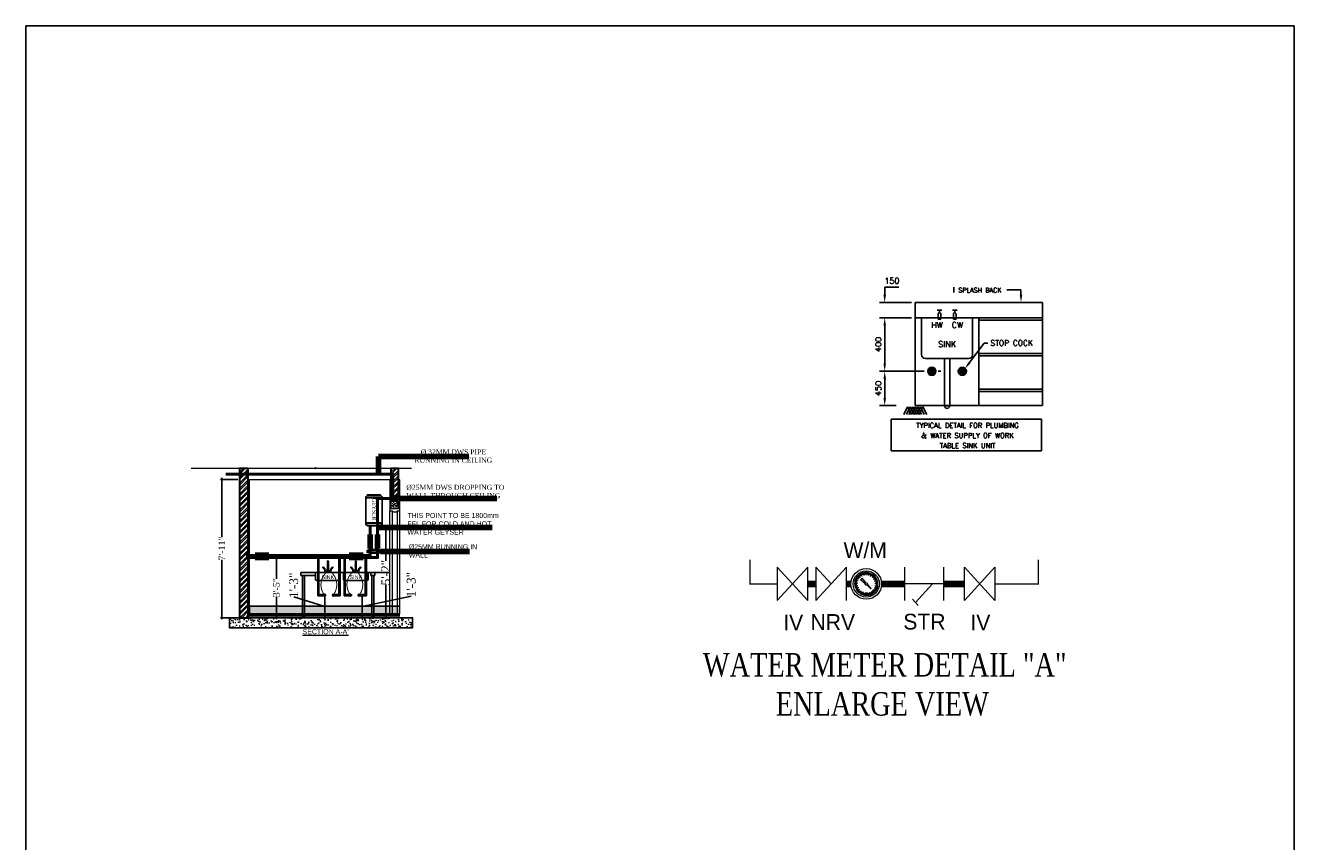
# Model space of a CAD drawing. Header units: inches. Extents: x 113025 to 158499, y 12149 to 30915.
# Tile 6 of 167: x 121665 to 122549, y 20665 to 21223. Entities that reach past the tile are written whole.
import ezdxf
from ezdxf.enums import TextEntityAlignment as Align

# ---------------------------------------------------------------- set-up
doc = ezdxf.new("R2010")
doc.units = ezdxf.units.IN
doc.header["$MEASUREMENT"] = 0
doc.header["$PDMODE"] = 34
doc.linetypes.add('AP0200000$0$AP0500G00$0$1', pattern=[0])
for name, color, linetype, lineweight in [('00-ABM  COMMON TEXT', 7, 'Continuous', 0), ('00-ABM  CWS', 200, 'AP0200000$0$AP0500G00$0$1', 0), ('00-ABM-PHE-WS TEXT', 7, 'Continuous', 18), ('Ceiling', 6, 'Continuous', 20), ('Flooring', 4, 'Continuous', 15), ('FP-SPRINKLER_PENDANT', 222, 'Continuous', 25), ('I-WALL-____-MCUT', 10, 'Continuous', 25), ('PL. FICTURE', 4, 'Continuous', 25), ('PP-Domestic  Cold Water Supply', 5, 'Continuous', 25), ('PP-DWS', 5, 'Continuous', 25), ('PP-HWS', 1, 'Continuous', 25), ('PP-TEXT', 7, 'Continuous', 40), ('PP-Waste Pipe', 3, 'Continuous', 25), ('YA_Door', 6, 'Continuous', 13), ('YA_Elevation Dark', 5, 'Continuous', 25), ('YA_Elevation Light', 8, 'Continuous', 9), ('YA_Hatch', 250, 'Continuous', 13), ('YA_RCC Hatch', 8, 'Continuous', 13), ('YA_Tiling', 151, 'Continuous', 13), ('YA_Wall', 1, 'Continuous', 30)]:
    doc.layers.add(name, color=color, linetype=linetype, lineweight=lineweight)
for name, color, linetype in [('01', 7, 'Continuous'), ('45', 7, 'Continuous'), ('AREA-CROSS', 7, 'Continuous'), ('YA_Rcc', 3, 'Continuous')]:
    doc.layers.add(name, color=color, linetype=linetype)
doc.styles.add('Arial', font='GOTHIC.TTF')
doc.styles.add('ASA-DIM 3.0MM', font='GOTHIC.TTF', dxfattribs={"height": 3})
doc.styles.add('DIM_FONT', font='times.ttf', dxfattribs={"width": 0.8})
doc.styles.add('ROMANC', font='romanc', dxfattribs={"height": 5})
doc.styles.add('SIMPLEX', font='SIMPLEX.SHX', dxfattribs={"height": 2.3})
doc.styles.get("Standard").update_dxf_attribs({"font": 'arial.ttf', "height": 6})
doc.styles.add('TIMES NEW ROMAN', font='times.ttf')
doc.dimstyles.new('PP-DIM', dxfattribs={"dimtxt": 4, "dimasz": 1, "dimexe": 1, "dimexo": 1, "dimgap": 0.09, "dimtad": 0, "dimdec": 0, "dimzin": 0, "dimdsep": 46, "dimlunit": 4, "dimtxsty": 'TIMES NEW ROMAN', "dimblk": 'ARCHTICK', "dimcen": 0.09, "dimdle": 1, "dimclrd": 256, "dimclre": 256, "dimclrt": 256, "dimadec": 0, "dimazin": 0, "dimtfac": 1, "dimtdec": 4, "dimtofl": 0, "dimtmove": 1, "dimatfit": 3, "dimfxl": 1, "dimtolj": 1, "dimtzin": 0, "dimlwd": -1, "dimlwe": -1, "dimarcsym": 0})

# ---------------------------------------------------------------- blocks, each defined once
blk = doc.blocks.new('Door Frame')
at = {"layer": 'YA_Door', "linetype": 'ByBlock', "lineweight": -2}
for p, q in [((150323, 15025), (150323, 14975)), ((150523, 15025), (150323, 15025)), ((150323, 14975), (150377, 14975)), ((150323, 12925), (150323, 14975)), ((150377, 14975), (150377, 14955)), ((150468, 14955), (150468, 14975)), ((150468, 14975), (150523, 14975)), ((150523, 14974), (150473, 14974)), ((150473, 14974), (150473, 12925)), ((150523, 14975), (150523, 15025)), ((150523, 12925), (150523, 14974)), ((150377, 14955), (150468, 14955)), ((150377, 12925), (150377, 14955)), ((150468, 14955), (150468, 12925)), ((150473, 12925), (150523, 12925))]:
    blk.add_line(p, q, dxfattribs=at)
blk = doc.blocks.new('zw$92EC')
at = {"layer": 'YA_Hatch'}
h = blk.add_hatch(dxfattribs=at)
h.set_pattern_fill('ANSI32', color=256, scale=8, angle=180)
h.set_pattern_definition([(225, (-90993.99, -12844.59), (53.881537, -53.881537), []), (225, (-91029.91, -12844.59), (53.881537, -53.881537), [])])
h.paths.add_polyline_path([(1825, 2978), (1675, 2978), (1675, 2330), (1825, 2330)])
at = {"layer": 'YA_RCC Hatch', "transparency": 33554636}
h = blk.add_hatch(dxfattribs=at)
h.set_pattern_fill('AR-CONC', color=256, scale=0.5, angle=180)
h.set_pattern_definition([(230, (-90993.99, -12844.59), (-91.092334, 7.96954), [9.525, -104.775]), (175, (-90993.99, -12844.59), (17.62171, -95.52842), [7.62, -83.82029]), (280.45144, (-91001.58, -12843.93), (-73.47062, -87.55888), [8.095, -89.04512]), (226.1842, (-90993.99, -12869.99), (-135.53952, 21.02116), [14.2875, -157.1625]), (276.63556, (-91005.29, -12868.24), (-118.70207, -123.71306), [12.14251, -133.5678]), (171.18415, (-90993.99, -12869.99), (-118.70207, -123.71306), [11.42998, -125.72987]), (201, (-91006.69, -12863.64), (-75.807196, 51.1326), [9.525, -104.775]), (146, (-91006.69, -12863.64), (-30.90101, -92.09398), [7.62, -83.82]), (251.45144, (-91013.01, -12859.38), (-106.70821, -40.961384), [8.095, -89.04497]), (217.5, (-90993.99, -12844.592), (-1.544302, -42.27752), [0, -82.804, 0, -85.09, 0, -84.1375]), (187.5, (-90993.99, -12844.592), (-33.409831, -50.090287), [0, -48.514, 0, -80.899, 0, -32.0675]), (147.5, (-90965.67, -12844.592), (-67.795298, 2.864372), [0, -31.75, 0, -99.06, 0, -131.445]), (137.5, (-90952.97, -12844.59), (-74.06459, -12.713246), [0, -41.275, 0, -65.786, 0, -93.345])])
h.paths.add_polyline_path([(1675, 2180), (1825, 2180), (1825, 2330), (1675, 2330)])
at = {"layer": 'YA_Rcc', "ltscale": 0.2}
blk.add_lwpolyline([(1675, 2180), (1825, 2180), (1825, 2330), (1675, 2330)], close=True, dxfattribs=at)
at = {"layer": 'YA_Tiling'}
for points in [[(1662, 2750), (1650, 2750), (1650, 2180), (1662, 2180)], [(1850, 2750), (1838, 2750), (1838, 2180), (1850, 2180)]]:
    blk.add_lwpolyline(points, close=True, dxfattribs=at)
at = {"layer": 'YA_Wall', "ltscale": 0.2}
blk.add_lwpolyline([(1825, 2978), (1675, 2978), (1675, 2330), (1825, 2330)], close=True, dxfattribs=at)
at = {"layer": 'YA_Elevation Light'}
blk.add_blockref('Door Frame', (-148673, -12845), dxfattribs=at)
blk = doc.blocks.new('PP-GY-C')
at = {"layer": 'PL. FICTURE', "color": 0}
for p, q in [((-161, 257, 0), (166, 257, 0)), ((-161, -244, 0), (166, -244, 0)), ((-161, -253, 0), (166, -253, 0))]:
    blk.add_line(p, q, dxfattribs=at)
blk.add_lwpolyline([(-118, -304), (123, -304, 0.375011), (166, -253), (166, 257, 0.365938), (131, 300), (-127, 300, 0.365938), (-161, 257), (-161, -253, 0.375011)], format="xyb", close=True, dxfattribs=at)
blk.add_lwpolyline([(-127, 300), (-127, 317), (131, 317), (131, 300)], close=True, dxfattribs=at)
at = {"layer": 'PL. FICTURE', "color": 0, "elevation": 0}
for points in [[(-88, -304), (-88, -336), (-62, -336), (-62, -304)], [(62, -304), (62, -336), (88, -336), (88, -304)]]:
    blk.add_lwpolyline(points, close=True, dxfattribs=at)
at = {"layer": 'PL. FICTURE', "color": 0, "insert": (46, -191, 0), "char_height": 74.54, "width": 2916.83, "attachment_point": 3, "rotation": 270}
blk.add_mtext('{\\fTimes New Roman|b0|i0|c0|p18;GEYSER}', dxfattribs=at)
blk = doc.blocks.new('A$C56267174')
for p, q in [((295, 302), (295, 308)), ((326, 274), (297, 295)), ((334, 222), (329, 269)), ((332, 285), (342, 239)), ((381, 247), (382, 265)), ((382, 265), (384, 265)), ((384, 265), (408, 265)), ((387, 426), (387, 357)), ((387, 344), (387, 270)), ((387, 270), (405, 270)), ((405, 357), (405, 426)), ((405, 270), (405, 344)), ((410, 265), (408, 265)), ((410, 247), (410, 265)), ((459, 285), (449, 239)), ((457, 222), (463, 269)), ((465, 274), (494, 295)), ((496, 302), (496, 308)), ((350, 222), (334, 222)), ((347, 234), (350, 234)), ((350, 234), (350, 240)), ((350, 234), (350, 222)), ((350, 216), (350, 222)), ((351, 241), (372, 242)), ((372, 213), (351, 215)), ((372, 242), (374, 243)), ((372, 214), (372, 242)), ((372, 242), (372, 242)), ((374, 213), (372, 214)), ((372, 214), (372, 213)), ((374, 213), (374, 243)), ((374, 243), (376, 243)), ((378, 200), (379, 207)), ((413, 200), (412, 207)), ((417, 243), (415, 243)), ((417, 213), (417, 243)), ((419, 242), (417, 243)), ((417, 213), (419, 214)), ((419, 214), (419, 242)), ((441, 241), (419, 242)), ((419, 242), (419, 242)), ((419, 213), (441, 215)), ((419, 214), (419, 213)), ((441, 234), (441, 240)), ((441, 234), (441, 222)), ((444, 234), (441, 234)), ((441, 216), (441, 222)), ((441, 222), (457, 222))]:
    blk.add_line(p, q)
for centre, radius, start, end in [((297, 308), 2, 90, 180), ((305, 302), 10, 180, 223.0734), ((281, 241), 70.4, 45.3741, 76.7548), ((319, 268), 10, 5.886, 43.0734), ((318, 283), 15, 8.8252, 34.3104), ((390, 351), 5.86, 140.4177, 217.9852), ((391, 264), 8.01, 127.6786, 170.3939), ((387, 356), 1.64, 102.6674, 218.0261), ((386, 346), 1.29, 114.8047, 245.1953), ((396, 321), 35.1, 73.5696, 106.4975), ((396, 314), 35.3, 73.5535, 106.4465), ((387, 346), 1.7, 215.7695, 256.5959), ((396, 426), 9, 0.1224, 179.8776), ((396, 324), 34.9, 75.0637, 104.9363), ((404, 356), 1.71, 325.8407, 73.6277), ((404, 346), 1.7, 283.4243, 324.2103), ((400, 264), 8.01, 9.6061, 52.3214), ((401, 351), 5.71, 319.9002, 40.0998), ((405, 346), 1.29, 294.8047, 65.1953), ((474, 283), 15, 145.6896, 171.1748), ((511, 241), 70.4, 103.2452, 134.6259), ((472, 268), 10, 136.9266, 174.114), ((494, 308), 2, 0, 90), ((486, 302), 10, 316.9266, 0), ((347, 239), 5, 185.886, 270), ((351, 240), 1, 94.3321, 180), ((351, 216), 1, 180, 265.6679), ((374, 208), 5, 357.14, 90), ((376, 248), 5, 270, 357.14), ((366, 228), 20.6, 319.9184, 39.0717), ((425, 228), 20.6, 140.9283, 220.0816), ((415, 248), 5, 182.86, 270), ((417, 208), 5, 90, 182.86), ((440, 240), 1, 0, 85.6679), ((440, 216), 1, 274.3321, 0), ((444, 239), 5, 270, 354.114)]:
    blk.add_arc(centre, radius, start, end)
for start_param, end_param in [(6.229942, 9.478021), (3.592619, 5.832158)]:
    blk.add_ellipse((396, 345), major_axis=(10, 0), ratio=0.172573, start_param=start_param, end_param=end_param)
blk = doc.blocks.new('ANGEL VALVE')
at = {"color": 254}
blk.add_circle((889488, -82298), 11.7, dxfattribs=at)
for centre, radius, start, end in [((889488, -82298), 23.4, 138.1949, 161.8051), ((889467, -82291), 1.47, 161.8051, 249.5127), ((889467, -82305), 1.47, 110.4873, 198.1949), ((889488, -82298), 23.4, 198.1949, 221.8051), ((889464, -82298), 5.86, 290.4873, 69.5127), ((889471, -82284), 1.47, 50.4873, 138.1949), ((889471, -82313), 1.47, 221.8051, 309.5127), ((889476, -82278), 5.86, 230.4873, 9.5127), ((889476, -82319), 5.86, 350.4873, 129.5127), ((889483, -82277), 1.47, 101.8051, 189.5127), ((889483, -82320), 1.47, 170.4873, 258.1949), ((889488, -82298), 23.4, 78.1949, 101.8051), ((889488, -82298), 23.4, 258.1949, 281.8051), ((889492, -82277), 1.47, 350.4873, 78.1949), ((889492, -82320), 1.47, 281.8051, 9.5127), ((889499, -82278), 5.86, 170.4873, 309.5127), ((889499, -82319), 5.86, 50.4873, 189.5127), ((889504, -82284), 1.47, 41.8051, 129.5127), ((889504, -82313), 1.47, 230.4873, 318.1949), ((889488, -82298), 23.4, 18.1949, 41.8051), ((889511, -82298), 5.86, 110.4873, 249.5127), ((889488, -82298), 23.4, 318.1949, 341.8051), ((889509, -82291), 1.47, 290.4873, 18.1949), ((889509, -82305), 1.47, 341.8051, 69.5127)]:
    blk.add_arc(centre, radius, start, end, dxfattribs=at)
blk = doc.blocks.new('_ArchTick')
at = {"color": 0, "linetype": 'ByBlock', "const_width": 0.15}
blk.add_lwpolyline([(-0.5, -0.5), (0.5, 0.5)], dxfattribs=at)
blk = doc.blocks.new('*D601')
at = {"ltscale": 12, "transparency": 16777216}
for p, q in [((121893.87, 20833.51), (121893.87, 20833.51)), ((121894.87, 20834.51), (121894.87, 20817.09)), ((121928.49, 20832.76), (121894.87, 20825.8)), ((121928.49, 20832.94), (121928.49, 20832.76)), ((121889.73, 20818.09), (121895.87, 20818.09))]:
    blk.add_line(p, q, dxfattribs=at)
at = {"layer": 'Defpoints', "color": 0, "transparency": 16777216}
for p in [(121894.87, 20833.51), (121888.73, 20818.09), (121894.87, 20818.09)]:
    blk.add_point(p, dxfattribs=at)
at = {"transparency": 16777216}
for p, rotation in [((121894.87, 20833.51), 90), ((121894.87, 20818.09), 270)]:
    blk.add_blockref('_ArchTick', p, dxfattribs=dict(at, rotation=rotation))
at = {"lineweight": 40, "transparency": 16777216, "insert": (121928.49, 20840.72), "char_height": 4, "attachment_point": 5, "rotation": 90, "style": 'TIMES NEW ROMAN'}
blk.add_mtext('\\A1;\\H1.5x;1\'-3"', dxfattribs=at)
blk = doc.blocks.new('*D602')
at = {"ltscale": 12, "transparency": 16777216}
for p, q in [((121848.09, 20832.48), (121848.09, 20832.3)), ((121848.09, 20832.3), (121869.27, 20825.8)), ((121868.27, 20833.51), (121868.27, 20833.51)), ((121869.27, 20834.51), (121869.27, 20817.09)), ((121868.27, 20818.09), (121868.27, 20818.09))]:
    blk.add_line(p, q, dxfattribs=at)
at = {"layer": 'Defpoints', "color": 0, "transparency": 16777216}
for p in [(121869.27, 20833.51), (121869.27, 20818.09), (121869.27, 20818.09)]:
    blk.add_point(p, dxfattribs=at)
at = {"transparency": 16777216}
for p, rotation in [((121869.27, 20833.51), 90), ((121869.27, 20818.09), 270)]:
    blk.add_blockref('_ArchTick', p, dxfattribs=dict(at, rotation=rotation))
at = {"lineweight": 40, "transparency": 16777216, "insert": (121848.09, 20840.27), "char_height": 4, "attachment_point": 5, "rotation": 90, "style": 'TIMES NEW ROMAN'}
blk.add_mtext('\\A1;\\H1.5x;1\'-3"', dxfattribs=at)
blk = doc.blocks.new('*D603')
at = {"ltscale": 12, "transparency": 16777216}
for p, q in [((121838.04, 20859.23), (121835.18, 20859.23)), ((121836.18, 20860.23), (121836.18, 20844.78)), ((121836.18, 20817.09), (121836.18, 20832.54)), ((121838.04, 20818.09), (121835.18, 20818.09))]:
    blk.add_line(p, q, dxfattribs=at)
at = {"layer": 'Defpoints', "color": 0, "transparency": 16777216}
for p in [(121839.04, 20859.23), (121836.18, 20818.09), (121839.04, 20818.09)]:
    blk.add_point(p, dxfattribs=at)
at = {"transparency": 16777216}
for p, rotation in [((121836.18, 20859.23), 90), ((121836.18, 20818.09), 270)]:
    blk.add_blockref('_ArchTick', p, dxfattribs=dict(at, rotation=rotation))
at = {"lineweight": 40, "transparency": 16777216, "insert": (121836.18, 20838.66), "char_height": 3, "attachment_point": 5, "rotation": 90, "style": 'TIMES NEW ROMAN'}
blk.add_mtext('\\A1;\\H1.5x;3\'-5"', dxfattribs=at)
blk = doc.blocks.new('*D604')
at = {"ltscale": 12, "transparency": 16777216}
for p, q in [((121911.02, 20880.8), (121911.02, 20857.04)), ((121906.48, 20879.8), (121912.02, 20879.8)), ((121911.02, 20817.09), (121911.02, 20840.85)), ((121906.48, 20818.09), (121912.02, 20818.09))]:
    blk.add_line(p, q, dxfattribs=at)
at = {"layer": 'Defpoints', "color": 0, "transparency": 16777216}
for p in [(121905.48, 20879.8), (121905.48, 20818.09), (121911.02, 20818.09)]:
    blk.add_point(p, dxfattribs=at)
at = {"transparency": 16777216}
for p, rotation in [((121911.02, 20879.8), 90), ((121911.02, 20818.09), 270)]:
    blk.add_blockref('_ArchTick', p, dxfattribs=dict(at, rotation=rotation))
at = {"lineweight": 40, "transparency": 16777216, "insert": (121911.02, 20848.94), "char_height": 4, "attachment_point": 5, "rotation": 90, "style": 'TIMES NEW ROMAN'}
blk.add_mtext('\\A1;\\H1.5x;5\'-2"', dxfattribs=at)
blk = doc.blocks.new('*D605')
at = {"ltscale": 12, "transparency": 16777216}
for p, q in [((121809.92, 20912.78), (121797.86, 20912.78)), ((121798.86, 20913.78), (121798.86, 20873.23)), ((121798.86, 20817.09), (121798.86, 20857.65)), ((121809.92, 20818.09), (121797.86, 20818.09))]:
    blk.add_line(p, q, dxfattribs=at)
at = {"layer": 'Defpoints', "color": 0, "transparency": 16777216}
for p in [(121810.92, 20912.78), (121798.86, 20818.09), (121810.92, 20818.09)]:
    blk.add_point(p, dxfattribs=at)
at = {"transparency": 16777216}
for p, rotation in [((121798.86, 20912.78), 90), ((121798.86, 20818.09), 270)]:
    blk.add_blockref('_ArchTick', p, dxfattribs=dict(at, rotation=rotation))
at = {"lineweight": 40, "transparency": 16777216, "insert": (121798.86, 20865.44), "char_height": 3, "attachment_point": 5, "rotation": 90, "style": 'TIMES NEW ROMAN'}
blk.add_mtext('\\A1;\\H1.5x;7\'-11"', dxfattribs=at)
blk = doc.blocks.new('zw$F51A')
at = {"layer": '00-ABM  CWS', "color": 20, "lineweight": -3, "insert": (-1356.3, -635.6), "char_height": 125, "attachment_point": 1, "style": 'DIM_FONT'}
blk.add_mtext_dynamic_manual_height_columns('\\pi297.92;WATER METER DETAIL "A" \\P\\pi686.6;ENLARGE VIEW', width=2480.259, gutter_width=750, heights=[0], dxfattribs=at)
blk = doc.blocks.new('m')
at = {"layer": '00-ABM  CWS', "color": 7}
for p, q in [((130021.52, 21522.77), (130026.12, 21517.77)), ((130021.52, 21517.77), (130026.12, 21522.77)), ((130027.36, 21522.77), (130029.65, 21520.27)), ((130027.36, 21517.77), (130031.95, 21522.77)), ((130054.31, 21522.77), (130049.71, 21517.77)), ((130054.31, 21517.77), (130049.71, 21522.77)), ((130046.61, 21520.27), (130040.71, 21520.27)), ((130042.35, 21517.49), (130044.91, 21520.27)), ((130042.78, 21517.03), (130041.9, 21517.96))]:
    blk.add_line(p, q, dxfattribs=at)
at = {"layer": '00-ABM  CWS', "color": 7, "lineweight": 0}
for p, q in [((130033.84, 21521.19), (130033.56, 21521.42)), ((130033.9, 21521.26), (130033.63, 21521.5)), ((130034.05, 21521.22), (130033.71, 21521.58)), ((130034.03, 21521.38), (130033.8, 21521.66)), ((130034.1, 21521.44), (130033.89, 21521.73)), ((130034.17, 21521.49), (130033.98, 21521.79)), ((130034.32, 21521.41), (130034.08, 21521.85)), ((130034.33, 21521.57), (130034.18, 21521.9)), ((130034.41, 21521.61), (130034.28, 21521.95)), ((130034.5, 21521.64), (130034.39, 21521.98)), ((130034.62, 21521.53), (130034.5, 21522.01)), ((130034.67, 21521.69), (130034.61, 21522.04)), ((130034.76, 21521.7), (130034.72, 21522.06)), ((130034.85, 21521.71), (130034.83, 21522.07)), ((130034.94, 21521.57), (130034.94, 21522.07)), ((130034.94, 21521.57), (130034.94, 21522.07)), ((130035.03, 21521.71), (130035.06, 21522.07)), ((130035.12, 21521.7), (130035.17, 21522.06)), ((130035.21, 21521.69), (130035.28, 21522.04)), ((130035.27, 21521.53), (130035.39, 21522.01)), ((130035.39, 21521.64), (130035.5, 21521.98)), ((130035.47, 21521.61), (130035.6, 21521.95)), ((130035.55, 21521.57), (130035.71, 21521.9)), ((130035.57, 21521.41), (130035.81, 21521.85)), ((130035.71, 21521.49), (130035.91, 21521.79)), ((130035.79, 21521.44), (130036, 21521.73)), ((130035.83, 21521.22), (130036.17, 21521.58)), ((130035.86, 21521.38), (130036.09, 21521.66)), ((130035.99, 21521.26), (130036.25, 21521.5)), ((130036.05, 21521.19), (130036.33, 21521.42)), ((130033.51, 21520.27), (130033.14, 21520.27)), ((130033.65, 21520.35), (130033.15, 21520.39)), ((130033.51, 21520.18), (130033.15, 21520.16)), ((130033.52, 21520.45), (130033.16, 21520.5)), ((130033.52, 21520.09), (130033.16, 21520.05)), ((130033.53, 21520.54), (130033.18, 21520.61)), ((130033.67, 21520.03), (130033.18, 21519.94)), ((130033.55, 21520.63), (130033.2, 21520.72)), ((130033.55, 21519.92), (130033.2, 21519.83)), ((130033.71, 21520.67), (130033.23, 21520.83)), ((130033.58, 21519.83), (130033.23, 21519.72)), ((130033.61, 21520.8), (130033.27, 21520.94)), ((130033.61, 21519.74), (130033.27, 21519.61)), ((130033.64, 21520.89), (130033.32, 21521.04)), ((130033.77, 21519.72), (130033.32, 21519.51)), ((130033.68, 21520.97), (130033.37, 21521.14)), ((130033.68, 21519.58), (130033.37, 21519.41)), ((130033.85, 21520.97), (130033.42, 21521.24)), ((130033.73, 21519.5), (130033.42, 21519.31)), ((130033.78, 21521.12), (130033.49, 21521.33)), ((130034.33, 21521.14), (130034.08, 21520.89)), ((130034.77, 21520.3), (130034.08, 21520.89)), ((130034.91, 21520.45), (130034.33, 21521.14)), ((130035.68, 21519.53), (130035, 21520.11)), ((130035.68, 21519.53), (130035.11, 21520.21)), ((130036.04, 21520.97), (130036.46, 21521.24)), ((130036.11, 21521.12), (130036.4, 21521.33)), ((130036.12, 21519.72), (130036.57, 21519.51)), ((130036.16, 21519.5), (130036.46, 21519.31)), ((130036.18, 21520.67), (130036.65, 21520.83)), ((130036.2, 21520.97), (130036.52, 21521.14)), ((130036.2, 21519.58), (130036.52, 21519.41)), ((130036.22, 21520.03), (130036.71, 21519.94)), ((130036.24, 21520.89), (130036.57, 21521.04)), ((130036.24, 21520.35), (130036.74, 21520.39)), ((130036.28, 21520.8), (130036.61, 21520.94)), ((130036.28, 21519.74), (130036.61, 21519.61)), ((130036.31, 21519.83), (130036.65, 21519.72)), ((130036.33, 21520.63), (130036.68, 21520.72)), ((130036.33, 21519.92), (130036.68, 21519.83)), ((130036.35, 21520.54), (130036.71, 21520.61)), ((130036.37, 21520.45), (130036.73, 21520.5)), ((130036.37, 21520.09), (130036.73, 21520.05)), ((130036.38, 21520.27), (130036.74, 21520.27)), ((130036.38, 21520.18), (130036.74, 21520.16)), ((130033.78, 21519.43), (130033.49, 21519.22)), ((130033.94, 21519.45), (130033.56, 21519.13)), ((130033.9, 21519.29), (130033.63, 21519.04)), ((130033.96, 21519.23), (130033.71, 21518.96)), ((130034.03, 21519.17), (130033.8, 21518.89)), ((130034.18, 21519.22), (130033.89, 21518.82)), ((130034.17, 21519.06), (130033.98, 21518.76)), ((130034.25, 21519.01), (130034.08, 21518.7)), ((130034.33, 21518.97), (130034.18, 21518.65)), ((130034.46, 21519.07), (130034.28, 21518.6)), ((130034.5, 21518.91), (130034.39, 21518.56)), ((130034.59, 21518.88), (130034.5, 21518.53)), ((130034.67, 21518.86), (130034.61, 21518.51)), ((130034.78, 21518.98), (130034.72, 21518.49)), ((130034.85, 21518.84), (130034.83, 21518.48)), ((130034.94, 21518.97), (130034.94, 21518.48)), ((130034.94, 21518.97), (130034.94, 21518.48)), ((130035.03, 21518.84), (130035.06, 21518.48)), ((130035.11, 21518.98), (130035.17, 21518.49)), ((130035.21, 21518.86), (130035.28, 21518.51)), ((130035.3, 21518.88), (130035.39, 21518.53)), ((130035.39, 21518.91), (130035.5, 21518.56)), ((130035.42, 21519.07), (130035.6, 21518.6)), ((130035.55, 21518.97), (130035.71, 21518.65)), ((130035.64, 21519.01), (130035.81, 21518.7)), ((130035.71, 21519.22), (130036, 21518.82)), ((130035.71, 21519.06), (130035.91, 21518.76)), ((130035.86, 21519.17), (130036.09, 21518.89)), ((130035.93, 21519.23), (130036.17, 21518.96)), ((130035.94, 21519.45), (130036.33, 21519.13)), ((130035.99, 21519.29), (130036.25, 21519.04)), ((130036.11, 21519.43), (130036.4, 21519.22))]:
    blk.add_line(p, q, dxfattribs=at)
at = {"layer": '00-ABM  CWS', "color": 7}
for points in [[(130021.52, 21522.77), (130021.52, 21517.77)], [(130026.12, 21517.77), (130026.12, 21522.77)], [(130027.36, 21522.77), (130027.36, 21517.77)], [(130031.95, 21517.77), (130031.95, 21522.77)], [(130040.71, 21522.77), (130040.71, 21517.77)], [(130046.61, 21517.77), (130046.61, 21522.77)], [(130049.71, 21517.77), (130049.71, 21522.77)], [(130054.31, 21522.77), (130054.31, 21517.77)]]:
    blk.add_lwpolyline(points, dxfattribs=at)
for radius in [2.3, 1.97]:
    blk.add_circle((130034.94, 21520.27), radius, dxfattribs=at)
at = {"layer": '00-ABM  CWS', "color": 7, "lineweight": 0}
blk.add_circle((130034.94, 21520.27), 0.175, dxfattribs=at)
at = {"layer": 'PP-Domestic  Cold Water Supply', "const_width": 1}
for points in [[(130027.36, 21520.27), (130026.12, 21520.27)], [(130032.64, 21520.27), (130031.95, 21520.27)], [(130040.71, 21520.27), (130037.24, 21520.27)], [(130049.71, 21520.27), (130046.61, 21520.27)]]:
    blk.add_lwpolyline(points, dxfattribs=at)
at = {"layer": '00-ABM  COMMON TEXT', "lineweight": 0, "char_height": 2.377, "width": 351.4456, "attachment_point": 1, "style": 'Arial'}
for s, insert in [('W/M', (130031.52, 21526.55, 0)), ('IV', (130022.44, 21515.65, 0)), ('NRV', (130026.54, 21515.72, 0)), ('STR', (130040.52, 21515.78, 0)), ('IV', (130050.63, 21515.65, 0))]:
    blk.add_mtext(s, dxfattribs=dict(at, insert=insert))

msp = doc.modelspace()

# ---------------------------------------------------------------- hatches: boundary and pattern name
at = {"layer": 'YA_Hatch'}
h = msp.add_hatch(dxfattribs=at)
h.set_pattern_fill('ANSI32', color=256, scale=0.274286, angle=180)
h.set_pattern_definition([(225, (118512.3986, 20377.7012), (1.847367, -1.847367), []), (225, (118511.167, 20377.7012), (1.847367, -1.847367), [])])
h.paths.add_polyline_path([(121816.92, 20920.2), (121810.92, 20920.2), (121810.92, 20818.09), (121816.92, 20818.09), (121816.92, 20819.46), (121816.92, 20820.83)])
at = {"layer": 'YA_Hatch', "transparency": 33554636}
h = msp.add_hatch(dxfattribs=at)
h.set_pattern_fill('ANSI31', color=256, scale=0.068571, angle=45)
h.set_pattern_definition([(90, (118323.82712, 20377.7012), (-0.217714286, 0), [])])
h.paths.add_polyline_path([(121816.92, 20912.37), (121816.92, 20912.78), (121914.71, 20912.78), (121914.71, 20912.37)])
h = msp.add_hatch(dxfattribs=at)
h.set_pattern_fill('ANSI31', color=256, scale=0.274286, angle=45)
h.set_pattern_definition([(90, (118323.8271, 20377.7012), (-0.87085714, 0), [])])
h.paths.add_polyline_path([(121816.92, 20819.46), (121920.64, 20819.46), (121920.64, 20820.83), (121816.92, 20820.83)])
h = msp.add_hatch(dxfattribs=at)
h.set_pattern_fill('AR-SAND', color=256, scale=0.017143, angle=45)
h.set_pattern_definition([(82.5, (118323.8271, 20377.7012), (-0.61265374, 0.57386312), [0, -0.66185143, 0, -0.74022857, 0, -0.70757143]), (52.5, (118323.8271, 20377.7012), (-0.32401873, 1.41382775), [0, -0.35705143, 0, -0.59653714, 0, -0.2286]), (12.5, (118323.4484, 20377.3225), (0.95708542, 0.96056968), [0, -0.21771429, 0, -0.78377143, 0, -1.02325714]), (2.5, (118323.4484, 20377.3225), (0.65533904, 1.19580134), [0, -0.10885714, 0, -0.51380571, 0, -0.58782857])])
h.paths.add_polyline_path([(121920.64, 20819.46), (121920.64, 20818.09), (121816.92, 20818.09), (121816.92, 20819.46)])
at = {"layer": 'YA_Hatch', "ltscale": 0.2, "transparency": 33554636}
h = msp.add_hatch(dxfattribs=at)
h.set_pattern_fill('DOTS', color=256, scale=0.342857, angle=45)
h.set_pattern_definition([(45, (117782.44453, 20377.7012), (-0.19243406, 0.57730218), [0, -0.544285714])])
h.paths.add_polyline_path([(121817.78, 20820.83), (121817.78, 20825.97), (121920.64, 20825.97), (121920.64, 20820.83)])
at = {"layer": 'YA_RCC Hatch', "transparency": 33554636}
h = msp.add_hatch(dxfattribs=at)
h.set_pattern_fill('AR-CONC', color=256, scale=0.034286, angle=180)
h.set_pattern_definition([(230, (118512.3986, 20377.701), (-6.2463315, 0.546483), [0.653143, -7.184571]), (175, (118512.3986, 20377.701), (1.208346, -6.55052), [0.522514, -5.747677]), (280.45144, (118511.878, 20377.747), (-5.037986, -6.004037), [0.555086, -6.105951]), (226.1842, (118512.399, 20375.9595), (-9.294139, 1.441451), [0.979714, -10.776857]), (276.63556, (118511.624, 20376.08), (-8.13957, -8.483181), [0.83263, -9.158935]), (171.18415, (118512.399, 20375.959), (-8.13957, -8.483181), [0.78377, -8.621477]), (201, (118511.528, 20376.395), (-5.198208, 3.506235), [0.653143, -7.184571]), (146, (118511.528, 20376.395), (-2.118927, -6.315016), [0.522514, -5.747657]), (251.45144, (118511.0946, 20376.687), (-7.317134, -2.808781), [0.555086, -6.105941]), (217.5, (118512.3986, 20377.7012), (-0.105895, -2.8990299), [0, -5.6779886, 0, -5.834743, 0, -5.7694286]), (187.5, (118512.3986, 20377.7012), (-2.2909599, -3.4347626), [0, -3.3266743, 0, -5.54736, 0, -2.1989143]), (147.5, (118514.3406, 20377.7012), (-4.6488204, 0.1964141), [0, -2.177143, 0, -6.7926857, 0, -9.0133714]), (137.5, (118515.2115, 20377.701), (-5.078715, -0.8717654), [0, -2.8302857, 0, -4.51104, 0, -6.4008])])
h.paths.add_polyline_path([(121804.07, 20818.09), (121911.02, 20818.09), (121929.4, 20818.09), (121929.4, 20811.23), (121804.07, 20811.23)])

# ---------------------------------------------------------------- linework, layer by layer
at = {"color": 7, "linetype": 'ByBlock'}
for p, q in [((122252.51, 21044.28), (122262.22, 21044.28)), ((122252.51, 21039.05), (122252.51, 21044.28)), ((122270.82, 21033.82), (122249.03, 21033.82)), ((122270.82, 21023.36), (122249.03, 21023.36)), ((122270.82, 21023.36), (122249.03, 21023.36)), ((122252.51, 20991.98), (122252.51, 21018.13)), ((122252.51, 21018.13), (122252.51, 21012.9)), ((122279.53, 20986.75), (122249.03, 20986.75)), ((122290.86, 20986.75), (122289.12, 20986.75)), ((122252.51, 20968.45), (122252.51, 20981.52)), ((122260.36, 20963.22), (122249.03, 20963.22)), ((122283.02, 20963.22), (122273.43, 20963.22))]:
    msp.add_line(p, q, dxfattribs=at)
at = {"color": 7}
for p, q in [((122345.78, 21042.54), (122336.19, 21042.54)), ((122345.78, 21039.05), (122345.78, 21042.54)), ((122273.43, 20963.22), (122273.43, 21033.82)), ((122360.6, 21033.82), (122273.43, 21033.82)), ((122360.6, 21033.82), (122360.6, 20963.22)), ((122360.6, 21023.36), (122273.43, 21023.36)), ((122277.79, 21023.36), (122277.79, 20998.08)), ((122289.12, 21025.98), (122289.12, 21022.49)), ((122289.12, 21022.49), (122290.86, 21022.49)), ((122289.99, 21026.85), (122289.99, 21028.59)), ((122290.86, 21022.49), (122290.86, 21025.98)), ((122299.58, 21025.98), (122299.58, 21022.49)), ((122299.58, 21022.49), (122301.32, 21022.49)), ((122300.45, 21026.85), (122300.45, 21028.59)), ((122301.32, 21022.49), (122301.32, 21025.98)), ((122312.66, 20998.08), (122312.66, 21023.36)), ((122317.01, 20963.22), (122317.01, 21023.36)), ((122360.6, 21021.62), (122317.01, 21021.62)), ((122310.56, 20992.68), (122320.5, 21005.93)), ((122320.5, 21005.93), (122323.12, 21005.93)), ((122280.4, 20995.47), (122310.04, 20995.47)), ((122293.48, 20963.22), (122293.48, 20995.47)), ((122296.97, 20995.47), (122296.97, 20963.22)), ((122360.6, 20998.96), (122317.01, 20998.96)), ((122360.6, 20997.21), (122317.01, 20997.21)), ((122282.5, 20987.66), (122284.07, 20986.75)), ((122284.07, 20986.75), (122282.5, 20985.85)), ((122284.41, 20987.36), (122282.85, 20988.26)), ((122284.41, 20989.17), (122284.41, 20987.36)), ((122285.11, 20987.36), (122285.11, 20989.17)), ((122286.68, 20988.26), (122285.11, 20987.36)), ((122285.46, 20986.75), (122287.03, 20987.66)), ((122287.03, 20985.85), (122285.46, 20986.75)), ((122303.42, 20987.66), (122304.99, 20986.75)), ((122304.99, 20986.75), (122303.42, 20985.85)), ((122305.33, 20987.36), (122303.77, 20988.26)), ((122305.33, 20989.17), (122305.33, 20987.36)), ((122306.03, 20987.36), (122306.03, 20989.17)), ((122307.6, 20988.26), (122306.03, 20987.36)), ((122306.38, 20986.75), (122307.95, 20987.66)), ((122307.95, 20985.85), (122306.38, 20986.75)), ((122282.85, 20985.24), (122284.41, 20986.15)), ((122284.41, 20986.15), (122284.41, 20984.34)), ((122285.11, 20984.34), (122285.11, 20986.15)), ((122285.11, 20986.15), (122286.68, 20985.24)), ((122303.77, 20985.24), (122305.33, 20986.15)), ((122305.33, 20986.15), (122305.33, 20984.34)), ((122306.03, 20984.34), (122306.03, 20986.15)), ((122306.03, 20986.15), (122307.6, 20985.24)), ((122360.6, 20974.55), (122317.01, 20974.55)), ((122360.6, 20972.81), (122317.01, 20972.81)), ((122268.2, 20962.35), (122265.59, 20957.12)), ((122269.95, 20962.35), (122267.33, 20957.12)), ((122268.2, 20962.35), (122270.82, 20957.12)), ((122271.69, 20962.35), (122269.07, 20957.12)), ((122269.95, 20962.35), (122272.56, 20957.12)), ((122273.43, 20962.35), (122270.82, 20957.12)), ((122271.69, 20962.35), (122274.3, 20957.12)), ((122275.18, 20962.35), (122272.56, 20957.12)), ((122360.6, 20963.22), (122273.43, 20963.22)), ((122273.43, 20962.35), (122276.05, 20957.12)), ((122276.92, 20962.35), (122274.3, 20957.12)), ((122275.18, 20962.35), (122277.79, 20957.12)), ((122278.66, 20962.35), (122276.05, 20957.12)), ((122276.92, 20962.35), (122279.53, 20957.12)), ((122278.66, 20962.35), (122281.28, 20957.12)), ((122296.97, 20963.08), (122293.48, 20963.08)), ((121852.92, 20848.94), (121852.92, 20847.06)), ((121852.92, 20848.94), (121903.58, 20848.94)), ((121852.92, 20847.06), (121862.96, 20847.06)), ((121854.1, 20847.06), (121854.1, 20818.09)), ((121855.52, 20828.5), (121855.52, 20847.06)), ((121862.96, 20848.94), (121862.96, 20844.48)), ((121879.92, 20844.35), (121879.92, 20848.94)), ((121882.07, 20848.94), (121882.07, 20844.48)), ((121899.03, 20844.35), (121899.03, 20848.94)), ((121900.75, 20848.94), (121900.75, 20847.06)), ((121900.75, 20847.06), (121903.58, 20847.06)), ((121901.46, 20847.06), (121901.46, 20818.09)), ((121902.87, 20828.5), (121902.87, 20847.06)), ((121903.58, 20848.94), (121903.58, 20847.06)), ((121903.58, 20848.94), (121913.78, 20848.94)), ((121863.9, 20843.54), (121878.98, 20843.54)), ((121883.02, 20843.54), (121898.09, 20843.54)), ((121855.52, 20818.09), (121855.52, 20828.5)), ((121902.87, 20818.09), (121902.87, 20828.5)), ((121854.1, 20819.97), (121855.52, 20819.97)), ((121854.1, 20819.03), (121855.52, 20819.03)), ((121901.46, 20819.97), (121902.87, 20819.97)), ((121901.46, 20819.03), (121902.87, 20819.03)), ((121854.1, 20818.09), (121855.52, 20818.09)), ((121901.46, 20818.09), (121902.87, 20818.09))]:
    msp.add_line(p, q, dxfattribs=at)
at = {"lineweight": 53, "const_width": 1}
for points in [[(122178.91, 20841.22), (122160.31, 20841.22), (122160.31, 20857.89)], [(122327.89, 20841.22), (122357.65, 20841.22), (122357.65, 20857.89)]]:
    msp.add_lwpolyline(points, dxfattribs=at)
at = {"color": 7}
for centre, radius in [((122284.76, 20986.75), 2.79), ((122284.76, 20986.75), 2.44), ((122284.76, 20986.75), 0.697), ((122305.68, 20986.75), 2.79), ((122305.68, 20986.75), 2.44), ((122305.68, 20986.75), 0.697)]:
    msp.add_circle(centre, radius, dxfattribs=at)
for centre, radius, start, end in [((122289.99, 21025.98), 0.872, 0, 180), ((122300.45, 21025.98), 0.872, 0, 180), ((122280.4, 20998.08), 2.61, 180, 270), ((122310.04, 20998.08), 2.61, 270, 0), ((122284.76, 20986.75), 0.523, 0, 180), ((122284.76, 20986.75), 0.523, 180, 0), ((122305.68, 20986.75), 0.523, 0, 180), ((122305.68, 20986.75), 0.523, 180, 0), ((122295.22, 20963.08), 1.74, 180, 0), ((121863.9, 20844.48), 0.942, 180, 270), ((121878.98, 20844.48), 0.942, 270, 0), ((121883.02, 20844.48), 0.942, 180, 270), ((121898.09, 20844.48), 0.942, 270, 0)]:
    msp.add_arc(centre, radius, start, end, dxfattribs=at)
at = {"color": 7, "linetype": 'ByBlock'}
for points in [[(122251.64, 21039.05), (122253.38, 21039.05), (122252.51, 21033.82)], [(122251.64, 21018.13), (122253.38, 21018.13), (122252.51, 21023.36)], [(122251.64, 21018.13), (122253.38, 21018.13), (122252.51, 21023.36)], [(122251.64, 20991.98), (122253.38, 20991.98), (122252.51, 20986.75)], [(122251.64, 20981.52), (122253.38, 20981.52), (122252.51, 20986.75)], [(122251.64, 20968.45), (122253.38, 20968.45), (122252.51, 20963.22)]]:
    msp.add_solid(points, dxfattribs=at)
at = {"color": 7}
for points in [[(122346.65, 21039.05), (122344.91, 21039.05), (122345.78, 21033.82)], [(122311.26, 20992.16), (122309.87, 20993.2), (122307.43, 20988.5)]]:
    msp.add_solid(points, dxfattribs=at)
for points in [[(122288.25, 21029.11), (122288.25, 21028.07), (122291.74, 21029.11), (122291.74, 21028.07)], [(122298.71, 21029.11), (122298.71, 21028.07), (122302.2, 21029.11), (122302.2, 21028.07)]]:
    msp.add_trace(points, dxfattribs=at)
at = {"layer": 'AREA-CROSS'}
for p, q in [((122256.87, 20954.05), (122359.73, 20954.05)), ((122256.87, 20932.26), (122256.87, 20954.05)), ((122359.73, 20954.05), (122359.73, 20932.26)), ((122359.73, 20932.26), (122256.87, 20932.26))]:
    msp.add_line(p, q, dxfattribs=at)
at = {"layer": 'Ceiling', "linetype": 'Continuous', "ltscale": 15}
msp.add_lwpolyline([(121914.71, 20912.37), (121816.92, 20912.37), (121816.92, 20912.78), (121914.71, 20912.78)], close=True, dxfattribs=at)
at = {"layer": 'Defpoints', "color": 7, "linetype": 'ByBlock'}
for p in [(122284.76, 20983.27), (122295.22, 20983.27)]:
    msp.add_point(p, dxfattribs=at)
at = {"layer": 'Flooring', "linetype": 'Continuous', "ltscale": 15}
msp.add_lwpolyline([(121928.62, 20920.2), (121863.23, 20920.2), (121862.95, 20920.82), (121862.61, 20919.66), (121862.29, 20920.2), (121777.92, 20920.2)], dxfattribs=at)
at = {"layer": 'I-WALL-____-MCUT'}
msp.add_line((122299.83, 21040.75, -1.36), (122299.83, 21044.22, -1.36), dxfattribs=at)
at = {"layer": 'PP-DWS', "ltscale": 0.25}
for p, q in [((121801.5, 20916.75), (121916.31, 20916.75)), ((121801.5, 20915.89), (121915.45, 20915.89)), ((121915.45, 20915.89), (121915.45, 20899.64)), ((121916.31, 20916.75), (121916.31, 20899.64)), ((121905.05, 20900.07), (121915.89, 20900.07)), ((121905.05, 20879.52), (121905.05, 20900.07)), ((121905.05, 20899.22), (121915.89, 20899.22)), ((121905.91, 20879.52), (121905.91, 20900.07)), ((121905.02, 20879.57), (121905.02, 20859.66)), ((121905.87, 20879.57), (121905.87, 20858.8)), ((121905.02, 20859.66), (121816.22, 20859.66)), ((121905.87, 20858.8), (121816.22, 20858.8)), ((121878.91, 20833.93), (121878.91, 20859.66)), ((121879.77, 20833.08), (121879.77, 20859.66)), ((121896.93, 20833.93), (121896.93, 20859.66)), ((121897.79, 20833.08), (121897.79, 20859.66)), ((121875.02, 20833.93), (121878.91, 20833.93)), ((121875.02, 20833.08), (121879.77, 20833.08)), ((121893.04, 20833.93), (121896.93, 20833.93)), ((121893.04, 20833.08), (121897.79, 20833.08))]:
    msp.add_line(p, q, dxfattribs=at)
at = {"layer": 'PP-DWS', "ltscale": 0.25, "const_width": 0.686}
for points in [[(121875.01, 20833.51, 0.399523), (121873.62, 20849.38)], [(121892.79, 20833.51, 0.399523), (121891.4, 20849.38)]]:
    msp.add_lwpolyline(points, format="xyb", dxfattribs=at)
at = {"layer": 'PP-DWS', "ltscale": 0.25}
for centre, radius in [((121915.88, 20899.64), 0.429), ((121905.48, 20879.8), 0.514), ((121816.22, 20859.23), 0.429)]:
    msp.add_circle(centre, radius, dxfattribs=at)
at = {"layer": 'PP-HWS', "ltscale": 0.25}
for p, q in [((121899.99, 20879.52), (121899.99, 20860.37)), ((121900.84, 20879.52), (121900.84, 20860.37)), ((121900.84, 20861.22), (121816.22, 20861.22)), ((121900.84, 20860.37), (121816.22, 20860.37)), ((121864.48, 20833.08), (121864.48, 20861.22)), ((121865.34, 20833.93), (121865.34, 20861.22)), ((121882.51, 20833.08), (121882.51, 20861.22)), ((121883.36, 20833.93), (121883.36, 20861.22)), ((121869.23, 20833.08), (121864.48, 20833.08)), ((121869.23, 20833.93), (121865.34, 20833.93)), ((121887.25, 20833.08), (121882.51, 20833.08)), ((121887.25, 20833.93), (121883.36, 20833.93))]:
    msp.add_line(p, q, dxfattribs=at)
at = {"layer": 'PP-HWS', "ltscale": 0.25, "const_width": 0.686}
for points in [[(121869.23, 20833.51, -0.399523), (121870.62, 20849.38)], [(121887.01, 20833.51, -0.399523), (121888.4, 20849.38)]]:
    msp.add_lwpolyline(points, format="xyb", dxfattribs=at)
at = {"layer": 'PP-HWS', "ltscale": 0.25}
for centre, radius in [((121900.41, 20879.8), 0.514), ((121816.22, 20860.79), 0.429)]:
    msp.add_circle(centre, radius, dxfattribs=at)
at = {"layer": 'PP-TEXT'}
msp.add_ellipse((121903.19, 20863.42), major_axis=(-4.8, 0), ratio=0.235669, dxfattribs=at)
at = {"layer": 'YA_Elevation Dark'}
msp.add_lwpolyline([(121920.64, 20820.83), (121817.78, 20820.83), (121817.78, 20825.97), (121920.64, 20825.97)], dxfattribs=at)
at = {"layer": 'YA_Elevation Light'}
msp.add_lwpolyline([(121920.64, 20818.09), (121816.92, 20818.09), (121816.92, 20819.46), (121920.64, 20819.46)], dxfattribs=at)
at = {"layer": 'YA_Rcc', "ltscale": 0.2}
msp.add_lwpolyline([(121804.07, 20818.09), (121929.4, 20818.09), (121929.4, 20811.23), (121804.07, 20811.23)], close=True, dxfattribs=at)
at = {"layer": 'YA_Tiling'}
msp.add_lwpolyline([(121817.78, 20912.37), (121817.37, 20912.37), (121817.37, 20820.83), (121817.78, 20820.83)], close=True, dxfattribs=at)
at = {"layer": 'YA_Wall', "ltscale": 0.2}
msp.add_lwpolyline([(121816.92, 20920.2), (121810.92, 20920.2), (121810.92, 20818.09), (121816.92, 20818.09)], close=True, dxfattribs=at)

# ---------------------------------------------------------------- block references
at = {"lineweight": 53, "xscale": 4.544105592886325, "yscale": 4.544105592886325, "zscale": 4.544105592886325}
msp.add_blockref('m', (-468652.61, -76949.17), dxfattribs=at)
at = {"xscale": 0.03428571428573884, "yscale": 0.03428571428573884, "zscale": 0.03428571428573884}
for p in [(121857.88, 20842.09), (121876.99, 20842.09)]:
    msp.add_blockref('A$C56267174', p, dxfattribs=at)
at = {"color": 254, "yscale": 0.02562921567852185, "zscale": 0.02562921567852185}
for p, xscale in [((144666.14, 22942.75, 0), -0.02562921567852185), ((144671.84, 22942.75, 0), -0.02562921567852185), ((99090.17, 22942.75, 0), 0.02562921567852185), ((99095.82, 22942.75), 0.02562921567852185)]:
    msp.add_blockref('ANGEL VALVE', p, dxfattribs=dict(at, xscale=xscale))
at = {"layer": 'FP-SPRINKLER_PENDANT', "ltscale": 0.2, "xscale": 0.03428571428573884, "yscale": 0.03428571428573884, "zscale": 0.03428571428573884}
msp.add_blockref('zw$92EC', (121857.21, 20818.09), dxfattribs=at)
at = {"layer": 'PL. FICTURE', "xscale": 0.03428571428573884, "yscale": 0.03428571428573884, "zscale": 0.03428571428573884, "rotation": 359.9999999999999}
msp.add_blockref('PP-GY-C', (121902.91, 20891.32, 0), dxfattribs=at)
at = {"layer": 'PP-Waste Pipe', "ltscale": 0.25, "xscale": 0.1283047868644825, "yscale": 0.1283047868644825, "zscale": 0.1283047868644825}
msp.add_blockref('zw$F51A', (122263.87, 20875.43), dxfattribs=at)

# ---------------------------------------------------------------- texts
at = {"color": 7, "linetype": 'ByBlock', "style": 'SIMPLEX'}
msp.add_text('150', height=4.01, dxfattribs=at).set_placement((122257.44, 21048.64), align=Align.MIDDLE_CENTER)
at = {"color": 7, "style": 'SIMPLEX'}
for s, height, p in [('SPLASH BACK', 3.2077, (122317.71, 21040.62)), ('HW', 4.01, (122288.25, 21016.39)), ('CW', 4.01, (122302.2, 21016.39)), ('SINK', 4.01, (122295.22, 21003.31))]:
    msp.add_text(s, height=height, dxfattribs=at).set_placement(p, align=Align.CENTER)
at = {"color": 7, "linetype": 'ByBlock', "style": 'SIMPLEX'}
for s, p in [('400', (122248.15, 21005.06)), ('450', (122248.15, 20974.98))]:
    msp.add_text(s, height=4.01, rotation=90, dxfattribs=at).set_placement(p, align=Align.MIDDLE_CENTER)
at = {"color": 7, "style": 'SIMPLEX'}
msp.add_text('STOP COCK', height=3.766, dxfattribs=at).set_placement((122324.86, 21004.19))
at = {"color": 7}
for p in [(121871.44, 20844.56), (121890.55, 20844.56)]:
    msp.add_text('SINK', height=2.638, dxfattribs=at).set_placement(p, align=Align.CENTER)
at = {"layer": '00-ABM-PHE-WS TEXT', "char_height": 3.4286, "attachment_point": 1}
for s, insert, width in [('{\\fTimes New Roman|b0|i0|c0|p34;Ø25MM DWS DROPPING TO WALL THROUGH CEILING }', (121925.15, 20909.04), 69.1907), ('Ø25MM RUNNING IN WALL', (121926.81, 20868.36), 46.9134), ("{\\LSECTION A-A'}", (121854.14, 20810.23), 32.4921)]:
    msp.add_mtext(s, dxfattribs=dict(at, insert=insert, width=width))
at = {"layer": '00-ABM-PHE-WS TEXT', "insert": (121925.86, 20889.76, 0), "char_height": 3.4286, "width": 69.1907, "attachment_point": 1, "bg_fill": 2}
msp.add_mtext('THIS POINT TO BE 1800mm FFL FOR COLD AND HOT WATER GEYSER', dxfattribs=at)
at = {"layer": '01', "color": 3, "linetype": 'Continuous', "style": 'ROMANC'}
for s, p in [('TYPICAL DETAIL FOR PLUMBING', (122309.17, 20947.95)), ('& WATER SUPPLY OF WORK', (122309.17, 20941.07)), ('TABLE SINK UNIT', (122309.17, 20934.2))]:
    msp.add_text(s, height=3.3886, dxfattribs=at).set_placement(p, align=Align.CENTER)

# ---------------------------------------------------------------- dimensions: what is measured, and where the dimension line sits
at = {"color": 2, "lineweight": 40, "ltscale": 12}
for p1, p2, distance, override, picture, middle in [((121810.92, 20912.78), (121810.92, 20818.09), -12.06, {"dimtxt": 3, "dimtxsty": 'TIMES NEW ROMAN', "dimblk": 'ArchTick'}, '*D605', (121798.86, 20865.44)), ((121905.48, 20879.8), (121905.48, 20818.09), 5.54, {"dimtxsty": 'TIMES NEW ROMAN', "dimblk": 'ArchTick'}, '*D604', (121911.02, 20848.94)), ((121839.04, 20859.23), (121839.04, 20818.09), -2.86, {"dimtxt": 3, "dimtxsty": 'TIMES NEW ROMAN', "dimblk": 'ArchTick'}, '*D603', (121836.18, 20838.66))]:
    dim = msp.add_aligned_dim(p1=p1, p2=p2, distance=distance, text='\\H1.5x;<>', dimstyle='PP-DIM', override=override, dxfattribs=at)
    dim.commit()
    dim.dimension.update_dxf_attribs({"geometry": picture, "text_midpoint": middle})
for base, p1, p2, picture, middle in [((121869.27, 20818.09, 0), (121869.27, 20833.51, 0), (121869.27, 20818.09, 0), '*D602', (121848.09, 20832.57, 0)), ((121894.87, 20818.09), (121894.87, 20833.51), (121888.73, 20818.09), '*D601', (121928.49, 20833.03))]:
    dim = msp.add_linear_dim(base=base, p1=p1, p2=p2, angle=90, text='\\H1.5x;<>', dimstyle='PP-DIM', override={"dimtxsty": 'TIMES NEW ROMAN', "dimblk": 'ArchTick'}, dxfattribs=at)
    dim.commit()
    dim.dimension.update_dxf_attribs({"geometry": picture, "text_midpoint": middle, "dimtype": 160})

# ---------------------------------------------------------------- leaders
at = {"layer": 'PP-TEXT'}
for points in [[(121915.88, 20899.64), (121987.12, 20899.64)], [(121900.41, 20865.5), (121900.41, 20874.99)], [(121905.45, 20865.5), (121905.45, 20874.99)], [(121907.53, 20863.48), (121968.47, 20863.48)], [(121821.64, 20860.83), (121831.13, 20860.83)], [(121821.64, 20859.28), (121831.13, 20859.28)], [(121886.07, 20860.83), (121895.56, 20860.83)], [(121886.07, 20859.28), (121895.56, 20859.28)]]:
    msp.add_leader(points, dimstyle='PP-DIM', override={"dimasz": 5, "dimtad": 4, "dimlwd": 65535}, dxfattribs=at)

# ---------------------------------------------------------------- next in the draw order: texts
at = {"layer": 'PP-TEXT', "insert": (121957.32, 20928.68), "char_height": 3.4286, "width": 64.3421, "attachment_point": 5, "style": 'ASA-DIM 3.0MM', "bg_fill": 2}
msp.add_mtext('{\\fTimes New Roman|b0|i0|c0|p18;Ø 32MM DWS PIPE RUNNING IN CEILING}', dxfattribs=at)

# ---------------------------------------------------------------- next in the draw order: leaders
at = {"layer": 'PP-TEXT'}
msp.add_leader([(121905.48, 20879.8), (121983.86, 20879.8)], dimstyle='PP-DIM', override={"dimasz": 5, "dimtad": 4, "dimlwd": 65535}, dxfattribs=at)

# ---------------------------------------------------------------- next in the draw order: linework, layer by layer
at = {"layer": '45'}
msp.add_lwpolyline([(121664.75, 21223.11), (122532.63, 21223.11), (122532.63, 20578.91), (121664.75, 20578.91)], close=True, dxfattribs=at)

# ---------------------------------------------------------------- next in the draw order: leaders
at = {"layer": 'PP-TEXT'}
msp.add_leader([(121906.09, 20916.75), (121906.09, 20928.51), (121967.94, 20928.51)], dimstyle='PP-DIM', override={"dimasz": 5, "dimtad": 4, "dimlwd": 65535}, dxfattribs=at)

doc.saveas('drawing.dxf')
